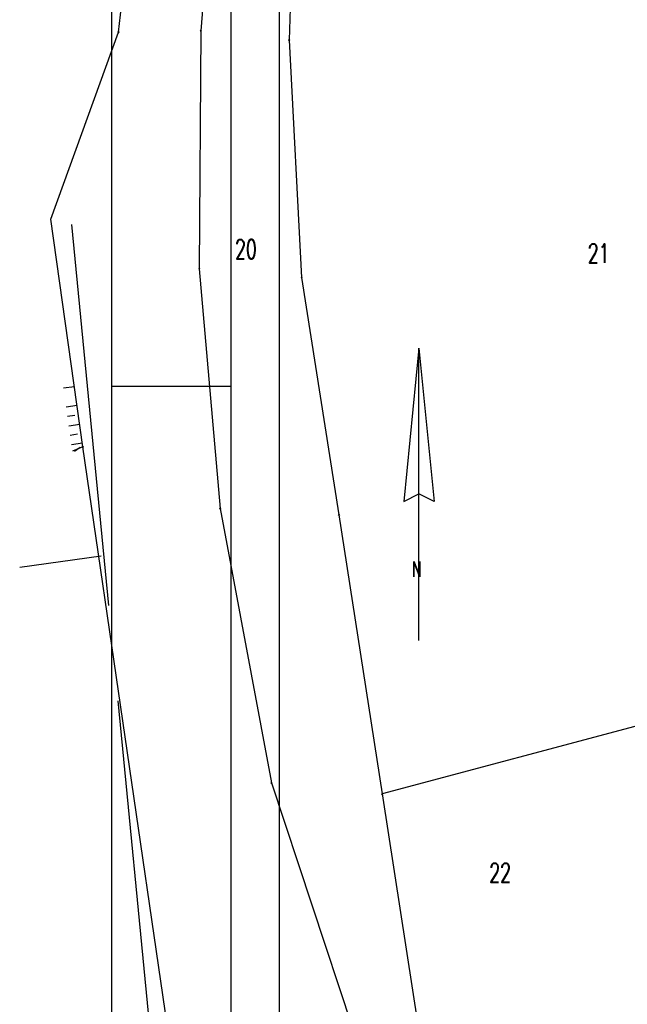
# Model space of a CAD drawing. Extents: x 3409653 to 3410193, y 5788342 to 5789000.
# Tile 23 of 79: x 3409674 to 3409738, y 5788711 to 5788814. Entities that reach past the tile are written whole.
import ezdxf

# ---------------------------------------------------------------- set-up
doc = ezdxf.new("R2010")
doc.units = 0
doc.header["$MEASUREMENT"] = 0
doc.linetypes.add('LINIENART0', pattern=[0])
doc.linetypes.add('LINIENART1', pattern=[50, 40, -10])
for name, color, linetype in [('Gewässer verrohrt', 7, 'Continuous'), ('NULLEBENE', 7, 'Continuous'), ('Rahmen', 7, 'Continuous'), ('TOP-HOEHENI', 7, 'Continuous')]:
    doc.layers.add(name, color=color, linetype=linetype)
doc.styles.add('SIMPLEX', font='simplex')

# ---------------------------------------------------------------- blocks, each defined once
blk = doc.blocks.new('GELAEN-109')
at = {"layer": 'NULLEBENE', "color": 1, "linetype": 'LINIENART0'}
for p, q in [((-0.188, 0.188), (0.188, -0.188)), ((-0.188, -0.188), (0.188, 0.188))]:
    blk.add_line(p, q, dxfattribs=at)
blk = doc.blocks.new('NORDPFEIL-57')
at = {"layer": 'NULLEBENE', "color": 144, "linetype": 'LINIENART0'}
for p, q in [((0, 38.1882), (-2, 18.1882)), ((0, 38.1882), (0, 38.1882)), ((0, 19.1882), (0, 38.1882)), ((0, 38.1882), (2, 18.1882)), ((-2, 18.1882), (0, 19.1882)), ((0, 0), (0, 19.1882)), ((2, 18.1882), (0, 19.1882))]:
    blk.add_line(p, q, dxfattribs=at)
at = {"layer": 'NULLEBENE', "color": 144, "linetype": 'LINIENART0', "style": 'SIMPLEX', "width": 0.66046}
blk.add_text('N', height=2, dxfattribs=at).set_placement((-0.91373, 8.31812))

msp = doc.modelspace()

# ---------------------------------------------------------------- linework, layer by layer
at = {"layer": 'Gewässer verrohrt', "color": 170, "linetype": 'LINIENART1'}
msp.add_line((3409688.46996, 5788702.80617), (3409679.42058, 5788796.03251), dxfattribs=at)
at = {"layer": 'NULLEBENE', "color": 144, "linetype": 'LINIENART0'}
msp.add_line((3409696.41, 5788775.46974), (3409683.905, 5788775.45974), dxfattribs=at)
msp.add_line((3409696.41, 5788775.46974), (3409683.905, 5788775.45974), dxfattribs=at)
at = {"layer": 'Rahmen', "color": 144, "linetype": 'LINIENART0'}
for p, q in [((3409683.91, 5788902.46974), (3409683.91, 5788634.46974)), ((3409683.91, 5788902.46974), (3409683.91, 5788634.46974)), ((3409701.41058, 5788894.4705), (3409701.4105, 5788634.4705)), ((3409701.41058, 5788894.4705), (3409701.4105, 5788634.4705))]:
    msp.add_line(p, q, dxfattribs=at)
at = {"layer": 'Rahmen', "color": 161, "linetype": 'LINIENART0'}
msp.add_line((3409696.41, 5788634.46974), (3409696.41, 5788899.46974), dxfattribs=at)
msp.add_line((3409696.41, 5788634.46974), (3409696.41, 5788899.46974), dxfattribs=at)
at = {"layer": 'TOP-HOEHENI', "color": 95, "linetype": 'LINIENART0'}
for p, q in [((3409684.632, 5788812.492), (3409687.347, 5788835.516)), ((3409694.999, 5788833.646), (3409693.246, 5788812.65)), ((3409703.128, 5788832.161), (3409702.467, 5788811.649)), ((3409677.586, 5788792.954), (3409684.632, 5788812.492)), ((3409693.246, 5788812.65), (3409693.082, 5788787.778)), ((3409702.467, 5788811.649), (3409703.773, 5788786.846)), ((3409680.924, 5788769.169), (3409677.586, 5788792.954)), ((3409693.082, 5788787.778), (3409695.266, 5788762.708)), ((3409703.773, 5788786.846), (3409707.671, 5788762.052)), ((3409678.892, 5788775.312), (3409680.057, 5788775.482)), ((3409679.179, 5788773.336), (3409680.334, 5788773.504)), ((3409679.322, 5788772.352), (3409680.089, 5788772.464)), ((3409679.465, 5788771.372), (3409680.61, 5788771.538)), ((3409679.607, 5788770.394), (3409680.367, 5788770.505)), ((3409679.749, 5788769.42), (3409680.884, 5788769.585)), ((3409680.924, 5788769.169), (3409679.833, 5788768.715)), ((3409680.037, 5788768.708), (3409680.625, 5788769.128)), ((3409690.689, 5788702.105), (3409680.924, 5788769.169)), ((3409695.266, 5788762.708), (3409700.611, 5788734.036)), ((3409707.671, 5788762.052), (3409712.186, 5788732.886)), ((3409682.844, 5788757.731), (3409674.32, 5788756.563)), ((3409773.451, 5788749.242), (3409712.186, 5788732.886)), ((3409700.611, 5788734.036), (3409710.847, 5788703.145)), ((3409712.186, 5788732.886), (3409716.742, 5788703.449))]:
    msp.add_line(p, q, dxfattribs=at)

# ---------------------------------------------------------------- block references
at = {"layer": 'NULLEBENE', "xscale": 0.8, "yscale": 0.8}
msp.add_blockref('NORDPFEIL-57', (3409716.034, 5788748.908), dxfattribs=at)
at = {"layer": 'TOP-HOEHENI', "xscale": 0.333, "yscale": 0.333}
for p in [(3409684.632, 5788812.492), (3409693.246, 5788812.65), (3409702.467, 5788811.649), (3409693.082, 5788787.778), (3409703.773, 5788786.846), (3409680.924, 5788769.169), (3409695.266, 5788762.708), (3409707.671, 5788762.052), (3409700.611, 5788734.036), (3409712.186, 5788732.886)]:
    msp.add_blockref('GELAEN-109', p, dxfattribs=at)

# ---------------------------------------------------------------- texts
at = {"layer": 'TOP-HOEHENI', "color": 95, "linetype": 'LINIENART0', "style": 'SIMPLEX', "width": 0.66046}
for s, p in [('20', (3409696.818, 5788788.817)), ('21', (3409733.673, 5788788.376)), ('22', (3409723.382, 5788723.658))]:
    msp.add_text(s, height=2, dxfattribs=at).set_placement(p)

doc.saveas('drawing.dxf')
